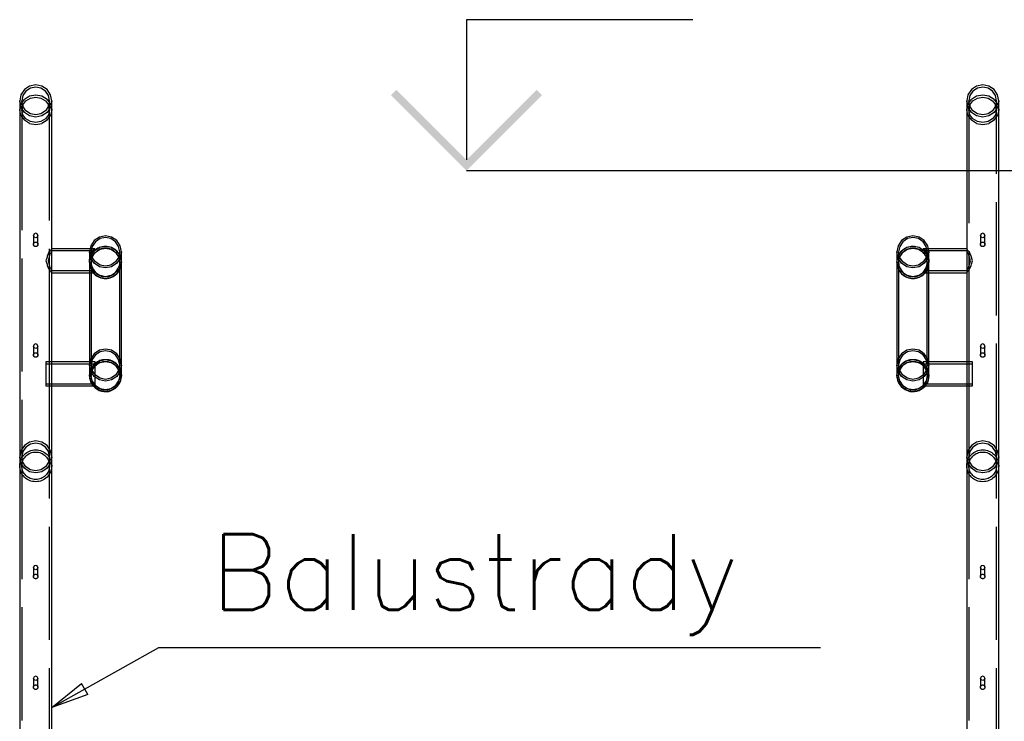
# Paper-space layout '450x700' of a CAD drawing. Header units: millimetres. Extents: x 0 to 420, y 0 to 695.
# Tile 36 of 86: x 17 to 43, y 420 to 439. Entities that reach past the tile are written whole.
import ezdxf

# ---------------------------------------------------------------- set-up
doc = ezdxf.new("R2010")
doc.units = ezdxf.units.MM
doc.linetypes.add('ACAD_ISO02W100', pattern=[15, 12, -3])
doc.layers.get('0').update_dxf_attribs({"linetype": 'CONTINUOUS'})
doc.layers.add('AS_INS_ON', color=7, linetype='CONTINUOUS')
doc.styles.add('Simplex.shx', font='simplex.shx', dxfattribs={"height": 2})

psp = doc.layouts.new('450x700')

# ---------------------------------------------------------------- hatches: boundary and pattern name
at = {"layer": 'AS_INS_ON'}
psp.add_hatch(color=7, dxfattribs=at).paths.add_polyline_path([(27.384, 437.126), (27.242, 436.985), (29.242, 434.985), (31.242, 436.985), (31.101, 437.126), (29.242, 435.268)])

# ---------------------------------------------------------------- linework, layer by layer
at = {"linetype": 'Continuous', "ltscale": 0.25}
for p, q in [((17.535, 437.132), (17.443, 436.994)), ((17.576, 437.091), (17.497, 436.972)), ((17.673, 437.224), (17.535, 437.132)), ((17.695, 437.17), (17.576, 437.091)), ((17.835, 437.257), (17.673, 437.224)), ((17.835, 437.198), (17.695, 437.17)), ((17.997, 437.224), (17.835, 437.257)), ((17.975, 437.17), (17.835, 437.198)), ((18.094, 437.091), (17.975, 437.17)), ((18.135, 437.132), (17.997, 437.224)), ((18.173, 436.972), (18.094, 437.091)), ((18.227, 436.994), (18.135, 437.132)), ((42.615, 437.132), (42.523, 436.994)), ((42.656, 437.091), (42.577, 436.972)), ((42.753, 437.224), (42.615, 437.132)), ((42.775, 437.17), (42.656, 437.091)), ((42.915, 437.257), (42.753, 437.224)), ((42.915, 437.198), (42.775, 437.17)), ((43.077, 437.224), (42.915, 437.257)), ((43.055, 437.17), (42.915, 437.198)), ((43.174, 437.091), (43.055, 437.17)), ((43.215, 437.132), (43.077, 437.224)), ((43.253, 436.972), (43.174, 437.091)), ((43.307, 436.994), (43.215, 437.132)), ((17.443, 436.994), (17.411, 436.831)), ((17.443, 436.668), (17.411, 436.831)), ((17.411, 436.831), (17.411, 436.596)), ((17.497, 436.972), (17.469, 436.831)), ((17.497, 436.691), (17.469, 436.831)), ((17.497, 436.725), (17.576, 436.835)), ((17.576, 436.835), (17.695, 436.908)), ((17.695, 436.908), (17.835, 436.934)), ((17.835, 436.934), (17.975, 436.908)), ((17.975, 436.908), (18.094, 436.835)), ((18.094, 436.835), (18.173, 436.725)), ((18.201, 436.831), (18.173, 436.972)), ((18.201, 436.831), (18.173, 436.691)), ((18.259, 436.831), (18.227, 436.994)), ((18.259, 436.831), (18.227, 436.668)), ((18.259, 436.596), (18.259, 436.831)), ((42.523, 436.994), (42.491, 436.831)), ((42.523, 436.668), (42.491, 436.831)), ((42.491, 436.831), (42.491, 436.596)), ((42.577, 436.972), (42.549, 436.831)), ((42.577, 436.691), (42.549, 436.831)), ((42.577, 436.725), (42.656, 436.835)), ((42.656, 436.835), (42.775, 436.908)), ((42.775, 436.908), (42.915, 436.934)), ((42.915, 436.934), (43.055, 436.908)), ((43.055, 436.908), (43.174, 436.835)), ((43.174, 436.835), (43.253, 436.725)), ((43.281, 436.831), (43.253, 436.972)), ((43.281, 436.831), (43.253, 436.691)), ((43.339, 436.831), (43.307, 436.994)), ((43.339, 436.831), (43.307, 436.668)), ((43.339, 436.596), (43.339, 436.831)), ((17.443, 436.446), (17.411, 436.596)), ((17.411, 436.596), (17.411, 427.401)), ((17.535, 436.53), (17.443, 436.668)), ((17.497, 436.725), (17.493, 436.709)), ((17.576, 436.572), (17.497, 436.691)), ((17.673, 436.438), (17.535, 436.53)), ((17.695, 436.492), (17.576, 436.572)), ((18.094, 436.572), (17.975, 436.492)), ((18.135, 436.53), (17.997, 436.438)), ((18.173, 436.691), (18.094, 436.572)), ((18.227, 436.668), (18.135, 436.53)), ((18.177, 436.709), (18.173, 436.725)), ((18.259, 436.596), (18.227, 436.446)), ((18.259, 432.915), (18.259, 436.596)), ((42.523, 436.446), (42.491, 436.596)), ((42.491, 436.596), (42.491, 432.915)), ((42.615, 436.53), (42.523, 436.668)), ((42.577, 436.725), (42.573, 436.709)), ((42.656, 436.572), (42.577, 436.691)), ((42.753, 436.438), (42.615, 436.53)), ((42.775, 436.492), (42.656, 436.572)), ((43.174, 436.572), (43.055, 436.492)), ((43.215, 436.53), (43.077, 436.438)), ((43.253, 436.691), (43.174, 436.572)), ((43.307, 436.668), (43.215, 436.53)), ((43.257, 436.709), (43.253, 436.725)), ((43.339, 436.596), (43.307, 436.446)), ((43.339, 427.401), (43.339, 436.596)), ((17.443, 436.446), (17.535, 436.319)), ((17.673, 436.234), (17.535, 436.319)), ((17.835, 436.406), (17.673, 436.438)), ((17.835, 436.464), (17.695, 436.492)), ((17.975, 436.492), (17.835, 436.464)), ((17.997, 436.438), (17.835, 436.406)), ((18.135, 436.319), (17.997, 436.234)), ((18.135, 436.319), (18.227, 436.446)), ((42.523, 436.446), (42.615, 436.319)), ((42.753, 436.234), (42.615, 436.319)), ((42.915, 436.406), (42.753, 436.438)), ((42.915, 436.464), (42.775, 436.492)), ((43.055, 436.492), (42.915, 436.464)), ((43.077, 436.438), (42.915, 436.406)), ((43.215, 436.319), (43.077, 436.234)), ((43.215, 436.319), (43.307, 436.446)), ((17.673, 436.234), (17.835, 436.204)), ((17.835, 436.204), (17.997, 436.234)), ((42.753, 436.234), (42.915, 436.204)), ((42.915, 436.204), (43.077, 436.234)), ((17.792, 433.31), (17.775, 433.267)), ((17.792, 433.225), (17.775, 433.267)), ((17.775, 433.267), (17.775, 433.032)), ((17.835, 433.327), (17.792, 433.31)), ((17.835, 433.207), (17.792, 433.225)), ((17.877, 433.31), (17.835, 433.327)), ((17.877, 433.225), (17.835, 433.207)), ((17.895, 433.267), (17.877, 433.31)), ((17.895, 433.267), (17.877, 433.225)), ((17.895, 433.032), (17.895, 433.267)), ((19.383, 433.134), (19.291, 432.996)), ((19.521, 433.226), (19.383, 433.134)), ((19.538, 433.183), (19.416, 433.101)), ((19.683, 433.258), (19.521, 433.226)), ((19.683, 433.212), (19.538, 433.183)), ((19.845, 433.226), (19.683, 433.258)), ((19.827, 433.183), (19.683, 433.212)), ((19.95, 433.101), (19.827, 433.183)), ((19.983, 433.134), (19.845, 433.226)), ((20.075, 432.996), (19.983, 433.134)), ((40.767, 433.134), (40.675, 432.996)), ((40.905, 433.226), (40.767, 433.134)), ((40.922, 433.183), (40.8, 433.101)), ((41.067, 433.258), (40.905, 433.226)), ((41.067, 433.212), (40.922, 433.183)), ((41.229, 433.226), (41.067, 433.258)), ((41.211, 433.183), (41.067, 433.212)), ((41.334, 433.101), (41.211, 433.183)), ((41.367, 433.134), (41.229, 433.226)), ((41.459, 432.996), (41.367, 433.134)), ((42.872, 433.31), (42.855, 433.267)), ((42.872, 433.225), (42.855, 433.267)), ((42.855, 433.267), (42.855, 433.032)), ((42.915, 433.327), (42.872, 433.31)), ((42.915, 433.207), (42.872, 433.225)), ((42.957, 433.31), (42.915, 433.327)), ((42.957, 433.225), (42.915, 433.207)), ((42.975, 433.267), (42.957, 433.31)), ((42.975, 433.267), (42.957, 433.225)), ((42.975, 433.032), (42.975, 433.267)), ((18.227, 432.864), (18.185, 432.822)), ((18.235, 432.891), (18.227, 432.864)), ((18.259, 432.916), (18.235, 432.891)), ((19.275, 432.916), (18.259, 432.916)), ((19.291, 432.996), (19.259, 432.833)), ((19.334, 432.978), (19.305, 432.833)), ((19.416, 433.101), (19.334, 432.978)), ((19.416, 432.821), (19.538, 432.903)), ((19.538, 432.903), (19.683, 432.931)), ((19.683, 432.931), (19.827, 432.903)), ((19.827, 432.903), (19.95, 432.821)), ((20.032, 432.978), (19.95, 433.101)), ((20.061, 432.833), (20.032, 432.978)), ((20.107, 432.833), (20.075, 432.996)), ((40.675, 432.996), (40.643, 432.833)), ((40.718, 432.978), (40.689, 432.833)), ((40.8, 433.101), (40.718, 432.978)), ((40.8, 432.821), (40.922, 432.903)), ((40.922, 432.903), (41.067, 432.931)), ((41.067, 432.931), (41.211, 432.903)), ((41.211, 432.903), (41.334, 432.821)), ((41.416, 432.978), (41.334, 433.101)), ((41.445, 432.833), (41.416, 432.978)), ((41.491, 432.833), (41.459, 432.996)), ((42.491, 432.916), (41.474, 432.916)), ((42.515, 432.891), (42.491, 432.916)), ((42.523, 432.864), (42.515, 432.891)), ((42.565, 432.822), (42.523, 432.864)), ((18.135, 432.689), (18.107, 432.598)), ((18.139, 432.719), (18.135, 432.689)), ((18.185, 432.822), (18.139, 432.719)), ((19.291, 432.67), (19.259, 432.833)), ((19.259, 432.833), (19.259, 432.623)), ((19.264, 432.598), (19.259, 432.623)), ((19.383, 432.532), (19.291, 432.67)), ((19.334, 432.688), (19.305, 432.833)), ((19.333, 432.693), (19.334, 432.698)), ((19.334, 432.698), (19.416, 432.821)), ((19.416, 432.565), (19.334, 432.688)), ((19.95, 432.821), (20.032, 432.698)), ((20.032, 432.688), (19.95, 432.565)), ((20.075, 432.67), (19.983, 432.532)), ((20.061, 432.833), (20.032, 432.688)), ((20.032, 432.698), (20.033, 432.693)), ((20.107, 432.833), (20.075, 432.67)), ((20.107, 432.553), (20.107, 432.833)), ((40.675, 432.67), (40.643, 432.833)), ((40.643, 432.833), (40.643, 432.553)), ((40.767, 432.532), (40.675, 432.67)), ((40.718, 432.688), (40.689, 432.833)), ((40.717, 432.693), (40.718, 432.698)), ((40.718, 432.698), (40.8, 432.821)), ((40.8, 432.565), (40.718, 432.688)), ((41.334, 432.821), (41.416, 432.698)), ((41.416, 432.688), (41.334, 432.565)), ((41.459, 432.67), (41.367, 432.532)), ((41.445, 432.833), (41.416, 432.688)), ((41.416, 432.698), (41.417, 432.693)), ((41.491, 432.833), (41.459, 432.67)), ((41.491, 432.623), (41.486, 432.598)), ((41.491, 432.623), (41.491, 432.833)), ((42.611, 432.719), (42.565, 432.822)), ((42.615, 432.689), (42.611, 432.719)), ((42.642, 432.598), (42.615, 432.689)), ((18.107, 432.598), (18.135, 432.506)), ((18.135, 432.506), (18.139, 432.476)), ((18.139, 432.476), (18.185, 432.373)), ((18.185, 432.373), (18.227, 432.331)), ((19.288, 432.476), (19.264, 432.598)), ((19.291, 432.458), (19.288, 432.476)), ((19.345, 432.373), (19.291, 432.458)), ((19.383, 432.307), (19.345, 432.373)), ((19.521, 432.44), (19.383, 432.532)), ((19.538, 432.483), (19.416, 432.565)), ((19.683, 432.408), (19.521, 432.44)), ((19.683, 432.454), (19.538, 432.483)), ((19.827, 432.483), (19.683, 432.454)), ((19.845, 432.44), (19.683, 432.408)), ((19.95, 432.565), (19.827, 432.483)), ((19.983, 432.532), (19.845, 432.44)), ((19.983, 432.254), (20.075, 432.391)), ((20.075, 432.391), (20.107, 432.553)), ((20.107, 432.439), (20.107, 432.553)), ((20.107, 432.114), (20.107, 432.439)), ((40.643, 432.553), (40.675, 432.391)), ((40.643, 432.553), (40.643, 432.439)), ((40.643, 432.439), (40.643, 432.114)), ((40.675, 432.391), (40.767, 432.254)), ((40.905, 432.44), (40.767, 432.532)), ((40.922, 432.483), (40.8, 432.565)), ((41.067, 432.408), (40.905, 432.44)), ((41.067, 432.454), (40.922, 432.483)), ((41.211, 432.483), (41.067, 432.454)), ((41.229, 432.44), (41.067, 432.408)), ((41.334, 432.565), (41.211, 432.483)), ((41.367, 432.532), (41.229, 432.44)), ((41.405, 432.373), (41.367, 432.307)), ((41.459, 432.458), (41.405, 432.373)), ((41.462, 432.476), (41.459, 432.458)), ((41.486, 432.598), (41.462, 432.476)), ((42.523, 432.331), (42.565, 432.373)), ((42.565, 432.373), (42.611, 432.476)), ((42.611, 432.476), (42.615, 432.506)), ((42.615, 432.506), (42.642, 432.598)), ((18.227, 432.331), (18.235, 432.304)), ((18.235, 432.304), (18.259, 432.28)), ((18.259, 432.28), (19.409, 432.28)), ((18.259, 429.916), (18.259, 432.28)), ((19.259, 432.28), (19.259, 432.114)), ((19.259, 432.114), (19.259, 431.627)), ((19.366, 432.28), (19.383, 432.254)), ((19.388, 432.304), (19.383, 432.307)), ((19.383, 432.254), (19.521, 432.162)), ((19.409, 432.28), (19.388, 432.304)), ((19.521, 432.162), (19.683, 432.129)), ((19.683, 432.129), (19.845, 432.162)), ((19.845, 432.162), (19.983, 432.254)), ((20.107, 431.627), (20.107, 432.114)), ((40.643, 432.114), (40.643, 431.627)), ((40.767, 432.254), (40.905, 432.162)), ((40.905, 432.162), (41.067, 432.129)), ((41.067, 432.129), (41.229, 432.162)), ((41.229, 432.162), (41.367, 432.254)), ((41.362, 432.304), (41.341, 432.28)), ((41.341, 432.28), (42.491, 432.28)), ((41.367, 432.307), (41.362, 432.304)), ((41.367, 432.254), (41.384, 432.28)), ((41.491, 432.114), (41.491, 432.28)), ((41.491, 431.627), (41.491, 432.114)), ((42.491, 432.28), (42.515, 432.304)), ((42.491, 432.28), (42.491, 429.916)), ((42.515, 432.304), (42.523, 432.331)), ((19.259, 431.627), (19.259, 431.053)), ((20.107, 431.053), (20.107, 431.627)), ((40.643, 431.627), (40.643, 431.053)), ((41.491, 431.053), (41.491, 431.627)), ((19.259, 431.053), (19.259, 430.479)), ((20.107, 430.479), (20.107, 431.053)), ((40.643, 431.053), (40.643, 430.479)), ((41.491, 430.479), (41.491, 431.053)), ((17.792, 430.376), (17.775, 430.334)), ((17.792, 430.291), (17.775, 430.334)), ((17.775, 430.334), (17.775, 430.099)), ((17.835, 430.394), (17.792, 430.376)), ((17.835, 430.274), (17.792, 430.291)), ((17.877, 430.376), (17.835, 430.394)), ((17.877, 430.291), (17.835, 430.274)), ((17.895, 430.334), (17.877, 430.376)), ((17.895, 430.334), (17.877, 430.291)), ((17.895, 430.099), (17.895, 430.334)), ((19.259, 430.479), (19.259, 429.993)), ((19.683, 430.258), (19.521, 430.226)), ((19.845, 430.226), (19.683, 430.258)), ((20.107, 429.993), (20.107, 430.479)), ((40.643, 430.479), (40.643, 429.993)), ((41.067, 430.258), (40.905, 430.226)), ((41.229, 430.226), (41.067, 430.258)), ((41.491, 429.993), (41.491, 430.479)), ((42.872, 430.376), (42.855, 430.334)), ((42.872, 430.291), (42.855, 430.334)), ((42.855, 430.334), (42.855, 430.099)), ((42.915, 430.394), (42.872, 430.376)), ((42.915, 430.274), (42.872, 430.291)), ((42.957, 430.376), (42.915, 430.394)), ((42.957, 430.291), (42.915, 430.274)), ((42.975, 430.334), (42.957, 430.376)), ((42.975, 430.334), (42.957, 430.291)), ((42.975, 430.099), (42.975, 430.334)), ((19.291, 429.996), (19.259, 429.833)), ((19.383, 430.134), (19.291, 429.996)), ((19.416, 430.101), (19.334, 429.978)), ((19.521, 430.226), (19.383, 430.134)), ((19.538, 430.183), (19.416, 430.101)), ((19.683, 430.212), (19.538, 430.183)), ((19.827, 430.183), (19.683, 430.212)), ((19.95, 430.101), (19.827, 430.183)), ((19.983, 430.134), (19.845, 430.226)), ((20.032, 429.978), (19.95, 430.101)), ((20.075, 429.996), (19.983, 430.134)), ((20.107, 429.833), (20.075, 429.996)), ((40.675, 429.996), (40.643, 429.833)), ((40.767, 430.134), (40.675, 429.996)), ((40.8, 430.101), (40.718, 429.978)), ((40.905, 430.226), (40.767, 430.134)), ((40.922, 430.183), (40.8, 430.101)), ((41.067, 430.212), (40.922, 430.183)), ((41.211, 430.183), (41.067, 430.212)), ((41.334, 430.101), (41.211, 430.183)), ((41.367, 430.134), (41.229, 430.226)), ((41.416, 429.978), (41.334, 430.101)), ((41.459, 429.996), (41.367, 430.134)), ((41.491, 429.833), (41.459, 429.996)), ((19.275, 429.916), (18.259, 429.916)), ((19.259, 429.993), (19.259, 429.916)), ((19.291, 429.67), (19.259, 429.833)), ((19.259, 429.833), (19.259, 429.553)), ((19.334, 429.978), (19.305, 429.833)), ((19.334, 429.688), (19.305, 429.833)), ((19.408, 429.822), (19.408, 429.891)), ((19.408, 429.719), (19.408, 429.822)), ((19.408, 429.81), (19.416, 429.821)), ((19.538, 429.903), (19.416, 429.821)), ((19.538, 429.903), (19.683, 429.931)), ((19.683, 429.931), (19.827, 429.903)), ((19.95, 429.821), (19.827, 429.903)), ((19.95, 429.821), (20.032, 429.698)), ((20.061, 429.833), (20.032, 429.978)), ((20.061, 429.833), (20.032, 429.688)), ((20.107, 429.833), (20.075, 429.67)), ((20.107, 429.833), (20.107, 429.993)), ((20.107, 429.553), (20.107, 429.833)), ((40.643, 429.993), (40.643, 429.833)), ((40.675, 429.67), (40.643, 429.833)), ((40.643, 429.833), (40.643, 429.553)), ((40.718, 429.978), (40.689, 429.833)), ((40.718, 429.688), (40.689, 429.833)), ((40.718, 429.698), (40.8, 429.821)), ((40.922, 429.903), (40.8, 429.821)), ((40.922, 429.903), (41.067, 429.931)), ((41.067, 429.931), (41.211, 429.903)), ((41.334, 429.821), (41.211, 429.903)), ((41.334, 429.821), (41.341, 429.811)), ((41.341, 429.891), (41.341, 429.822)), ((41.341, 429.822), (41.341, 429.719)), ((41.445, 429.833), (41.416, 429.978)), ((41.445, 429.833), (41.416, 429.688)), ((41.491, 429.833), (41.459, 429.67)), ((42.491, 429.916), (41.474, 429.916)), ((41.491, 429.916), (41.491, 429.993)), ((41.491, 429.553), (41.491, 429.833)), ((19.383, 429.532), (19.291, 429.67)), ((19.416, 429.565), (19.334, 429.688)), ((19.521, 429.44), (19.383, 429.532)), ((19.408, 429.598), (19.408, 429.719)), ((19.408, 429.576), (19.408, 429.598)), ((19.538, 429.483), (19.416, 429.565)), ((19.683, 429.454), (19.538, 429.483)), ((19.827, 429.483), (19.683, 429.454)), ((19.95, 429.565), (19.827, 429.483)), ((19.983, 429.532), (19.845, 429.44)), ((20.032, 429.688), (19.95, 429.565)), ((20.075, 429.67), (19.983, 429.532)), ((20.033, 429.693), (20.032, 429.698)), ((20.107, 429.553), (20.075, 429.391)), ((40.675, 429.391), (40.643, 429.553)), ((40.767, 429.532), (40.675, 429.67)), ((40.718, 429.698), (40.717, 429.693)), ((40.8, 429.565), (40.718, 429.688)), ((40.905, 429.44), (40.767, 429.532)), ((40.922, 429.483), (40.8, 429.565)), ((41.067, 429.454), (40.922, 429.483)), ((41.211, 429.483), (41.067, 429.454)), ((41.334, 429.565), (41.211, 429.483)), ((41.367, 429.532), (41.229, 429.44)), ((41.416, 429.688), (41.334, 429.565)), ((41.341, 429.719), (41.341, 429.598)), ((41.341, 429.598), (41.341, 429.574)), ((41.459, 429.67), (41.367, 429.532)), ((18.259, 429.28), (19.408, 429.28)), ((18.259, 427.401), (18.259, 429.28)), ((19.366, 429.28), (19.383, 429.254)), ((19.521, 429.162), (19.383, 429.254)), ((19.683, 429.408), (19.521, 429.44)), ((19.845, 429.44), (19.683, 429.408)), ((19.983, 429.254), (19.845, 429.162)), ((19.983, 429.254), (20.075, 429.391)), ((40.675, 429.391), (40.767, 429.254)), ((40.905, 429.162), (40.767, 429.254)), ((41.067, 429.408), (40.905, 429.44)), ((41.229, 429.44), (41.067, 429.408)), ((41.367, 429.254), (41.229, 429.162)), ((41.341, 429.28), (42.491, 429.28)), ((41.384, 429.28), (41.367, 429.254)), ((42.491, 429.28), (42.491, 427.401)), ((19.683, 429.129), (19.521, 429.162)), ((19.845, 429.162), (19.683, 429.129)), ((41.067, 429.129), (40.905, 429.162)), ((41.229, 429.162), (41.067, 429.129)), ((17.535, 427.701), (17.443, 427.563)), ((17.576, 427.66), (17.497, 427.541)), ((17.673, 427.794), (17.535, 427.701)), ((17.695, 427.74), (17.576, 427.66)), ((17.835, 427.826), (17.673, 427.794)), ((17.835, 427.768), (17.695, 427.74)), ((17.997, 427.794), (17.835, 427.826)), ((17.975, 427.74), (17.835, 427.768)), ((18.094, 427.66), (17.975, 427.74)), ((18.135, 427.701), (17.997, 427.794)), ((18.173, 427.541), (18.094, 427.66)), ((18.227, 427.563), (18.135, 427.701)), ((42.615, 427.701), (42.523, 427.563)), ((42.656, 427.66), (42.577, 427.541)), ((42.753, 427.794), (42.615, 427.701)), ((42.775, 427.74), (42.656, 427.66)), ((42.915, 427.826), (42.753, 427.794)), ((42.915, 427.768), (42.775, 427.74)), ((43.077, 427.794), (42.915, 427.826)), ((43.055, 427.74), (42.915, 427.768)), ((43.174, 427.66), (43.055, 427.74)), ((43.215, 427.701), (43.077, 427.794)), ((43.253, 427.541), (43.174, 427.66)), ((43.307, 427.563), (43.215, 427.701)), ((17.443, 427.563), (17.411, 427.401)), ((17.443, 427.238), (17.411, 427.401)), ((17.411, 427.401), (17.411, 427.165)), ((17.497, 427.541), (17.469, 427.401)), ((17.497, 427.26), (17.469, 427.401)), ((18.201, 427.401), (18.173, 427.541)), ((18.201, 427.401), (18.173, 427.26)), ((18.259, 427.401), (18.227, 427.563)), ((18.259, 427.401), (18.227, 427.238)), ((18.259, 427.165), (18.259, 427.401)), ((42.523, 427.563), (42.491, 427.401)), ((42.523, 427.238), (42.491, 427.401)), ((42.491, 427.401), (42.491, 427.165)), ((42.577, 427.541), (42.549, 427.401)), ((42.577, 427.26), (42.549, 427.401)), ((43.281, 427.401), (43.253, 427.541)), ((43.281, 427.401), (43.253, 427.26)), ((43.339, 427.401), (43.307, 427.563)), ((43.339, 427.401), (43.307, 427.238)), ((43.339, 427.165), (43.339, 427.401)), ((17.411, 427.165), (17.411, 418.601)), ((17.535, 427.1), (17.443, 427.238)), ((17.576, 427.141), (17.497, 427.26)), ((17.695, 427.061), (17.576, 427.141)), ((18.094, 427.141), (17.975, 427.061)), ((18.173, 427.26), (18.094, 427.141)), ((18.227, 427.238), (18.135, 427.1)), ((18.259, 418.601), (18.259, 427.165)), ((42.491, 427.165), (42.491, 418.601)), ((42.615, 427.1), (42.523, 427.238)), ((42.656, 427.141), (42.577, 427.26)), ((42.775, 427.061), (42.656, 427.141)), ((43.174, 427.141), (43.055, 427.061)), ((43.253, 427.26), (43.174, 427.141)), ((43.307, 427.238), (43.215, 427.1)), ((43.339, 418.601), (43.339, 427.165)), ((17.673, 427.008), (17.535, 427.1)), ((17.835, 426.975), (17.673, 427.008)), ((17.835, 427.033), (17.695, 427.061)), ((17.975, 427.061), (17.835, 427.033)), ((17.997, 427.008), (17.835, 426.975)), ((18.135, 427.1), (17.997, 427.008)), ((42.753, 427.008), (42.615, 427.1)), ((42.915, 426.975), (42.753, 427.008)), ((42.915, 427.033), (42.775, 427.061)), ((43.055, 427.061), (42.915, 427.033)), ((43.077, 427.008), (42.915, 426.975)), ((43.215, 427.1), (43.077, 427.008)), ((17.835, 424.527), (17.792, 424.51)), ((17.877, 424.51), (17.835, 424.527)), ((42.915, 424.527), (42.872, 424.51)), ((42.957, 424.51), (42.915, 424.527)), ((17.792, 424.51), (17.775, 424.467)), ((17.792, 424.425), (17.775, 424.467)), ((17.775, 424.467), (17.775, 424.232)), ((17.835, 424.407), (17.792, 424.425)), ((17.877, 424.425), (17.835, 424.407)), ((17.895, 424.467), (17.877, 424.51)), ((17.895, 424.467), (17.877, 424.425)), ((17.895, 424.232), (17.895, 424.467)), ((42.872, 424.51), (42.855, 424.467)), ((42.872, 424.425), (42.855, 424.467)), ((42.855, 424.467), (42.855, 424.232)), ((42.915, 424.407), (42.872, 424.425)), ((42.957, 424.425), (42.915, 424.407)), ((42.975, 424.467), (42.957, 424.51)), ((42.975, 424.467), (42.957, 424.425)), ((42.975, 424.232), (42.975, 424.467)), ((17.792, 421.576), (17.775, 421.534)), ((17.792, 421.491), (17.775, 421.534)), ((17.775, 421.534), (17.775, 421.299)), ((17.835, 421.594), (17.792, 421.576)), ((17.835, 421.474), (17.792, 421.491)), ((17.877, 421.576), (17.835, 421.594)), ((17.877, 421.491), (17.835, 421.474)), ((17.895, 421.534), (17.877, 421.576)), ((17.895, 421.534), (17.877, 421.491)), ((17.895, 421.299), (17.895, 421.534)), ((42.872, 421.576), (42.855, 421.534)), ((42.872, 421.491), (42.855, 421.534)), ((42.855, 421.534), (42.855, 421.299)), ((42.915, 421.594), (42.872, 421.576)), ((42.915, 421.474), (42.872, 421.491)), ((42.957, 421.576), (42.915, 421.594)), ((42.957, 421.491), (42.915, 421.474)), ((42.975, 421.534), (42.957, 421.576)), ((42.975, 421.534), (42.957, 421.491)), ((42.975, 421.299), (42.975, 421.534))]:
    psp.add_line(p, q, dxfattribs=at)
at = {"color": 84, "linetype": 'ACAD_ISO02W100', "ltscale": 0.25}
for p, q in [((17.443, 436.746), (17.535, 436.873)), ((17.469, 436.831), (17.469, 436.596)), ((17.673, 436.957), (17.535, 436.873)), ((17.835, 436.987), (17.673, 436.957)), ((17.997, 436.957), (17.835, 436.987)), ((18.135, 436.873), (17.997, 436.957)), ((18.135, 436.873), (18.227, 436.746)), ((18.201, 436.596), (18.201, 436.831)), ((42.523, 436.746), (42.615, 436.873)), ((42.549, 436.831), (42.549, 436.596)), ((42.753, 436.957), (42.615, 436.873)), ((42.915, 436.987), (42.753, 436.957)), ((43.077, 436.957), (42.915, 436.987)), ((43.215, 436.873), (43.077, 436.957)), ((43.215, 436.873), (43.307, 436.746)), ((43.281, 436.596), (43.281, 436.831)), ((17.411, 436.596), (17.443, 436.746)), ((17.493, 436.709), (17.469, 436.596)), ((17.497, 436.467), (17.469, 436.596)), ((17.469, 436.596), (17.469, 436.411)), ((18.201, 436.596), (18.173, 436.467)), ((18.201, 436.596), (18.177, 436.709)), ((18.201, 429.916), (18.201, 436.596)), ((18.227, 436.746), (18.259, 436.596)), ((42.491, 436.596), (42.523, 436.746)), ((42.573, 436.709), (42.549, 436.596)), ((42.577, 436.467), (42.549, 436.596)), ((42.549, 436.596), (42.549, 432.357)), ((43.281, 436.596), (43.253, 436.467)), ((43.281, 436.596), (43.257, 436.709)), ((43.281, 427.401), (43.281, 436.596)), ((43.307, 436.746), (43.339, 436.596)), ((17.469, 436.411), (17.469, 427.401)), ((17.576, 436.357), (17.497, 436.467)), ((17.695, 436.284), (17.576, 436.357)), ((17.835, 436.258), (17.695, 436.284)), ((17.975, 436.284), (17.835, 436.258)), ((18.094, 436.357), (17.975, 436.284)), ((18.173, 436.467), (18.094, 436.357)), ((42.656, 436.357), (42.577, 436.467)), ((42.775, 436.284), (42.656, 436.357)), ((42.915, 436.258), (42.775, 436.284)), ((43.055, 436.284), (42.915, 436.258)), ((43.174, 436.357), (43.055, 436.284)), ((43.253, 436.467), (43.174, 436.357)), ((18.259, 432.28), (18.259, 432.915)), ((19.408, 432.916), (19.275, 432.916)), ((19.32, 432.822), (19.372, 432.891)), ((19.344, 432.822), (19.383, 432.888)), ((19.372, 432.891), (19.383, 432.903)), ((19.521, 432.945), (19.383, 432.853)), ((19.383, 432.903), (19.408, 432.916)), ((19.383, 432.888), (19.387, 432.891)), ((19.387, 432.891), (19.408, 432.916)), ((19.683, 432.977), (19.521, 432.945)), ((19.845, 432.945), (19.683, 432.977)), ((19.983, 432.853), (19.845, 432.945)), ((40.905, 432.945), (40.767, 432.853)), ((41.067, 432.977), (40.905, 432.945)), ((41.229, 432.945), (41.067, 432.977)), ((41.367, 432.853), (41.229, 432.945)), ((41.341, 432.916), (41.363, 432.891)), ((41.341, 432.916), (41.367, 432.903)), ((41.474, 432.916), (41.341, 432.916)), ((41.363, 432.891), (41.367, 432.888)), ((41.367, 432.903), (41.378, 432.891)), ((41.367, 432.888), (41.405, 432.822)), ((41.378, 432.891), (41.429, 432.822)), ((42.491, 432.916), (42.491, 432.858)), ((18.212, 432.781), (18.161, 432.598)), ((18.227, 432.79), (18.212, 432.781)), ((18.259, 432.858), (18.227, 432.79)), ((19.356, 432.858), (18.259, 432.858)), ((19.259, 432.618), (19.291, 432.775)), ((19.259, 432.623), (19.278, 432.719)), ((19.259, 432.553), (19.291, 432.716)), ((19.259, 432.623), (19.259, 432.578)), ((19.263, 432.598), (19.259, 432.618)), ((19.263, 432.598), (19.291, 432.745)), ((19.264, 432.598), (19.288, 432.719)), ((19.278, 432.719), (19.291, 432.781)), ((19.288, 432.719), (19.291, 432.738)), ((19.291, 432.716), (19.383, 432.853)), ((19.291, 432.781), (19.32, 432.822)), ((19.291, 432.738), (19.344, 432.822)), ((19.291, 432.775), (19.295, 432.781)), ((19.291, 432.745), (19.315, 432.781)), ((19.295, 432.781), (19.356, 432.858)), ((19.305, 432.833), (19.305, 432.553)), ((19.305, 432.553), (19.333, 432.693)), ((19.315, 432.782), (19.356, 432.858)), ((19.315, 432.781), (19.315, 432.782)), ((19.983, 432.853), (20.075, 432.716)), ((20.033, 432.693), (20.061, 432.553)), ((20.061, 432.553), (20.061, 432.833)), ((20.075, 432.716), (20.107, 432.553)), ((40.643, 432.553), (40.675, 432.716)), ((40.675, 432.716), (40.767, 432.853)), ((40.689, 432.833), (40.689, 432.553)), ((40.689, 432.553), (40.717, 432.693)), ((41.367, 432.853), (41.459, 432.716)), ((41.394, 432.858), (41.435, 432.782)), ((41.394, 432.858), (41.455, 432.781)), ((42.491, 432.858), (41.394, 432.858)), ((41.405, 432.822), (41.459, 432.738)), ((41.417, 432.693), (41.445, 432.553)), ((41.429, 432.822), (41.459, 432.781)), ((41.435, 432.782), (41.435, 432.781)), ((41.435, 432.781), (41.459, 432.745)), ((41.445, 432.553), (41.445, 432.833)), ((41.455, 432.781), (41.459, 432.775)), ((41.459, 432.781), (41.471, 432.719)), ((41.459, 432.775), (41.491, 432.618)), ((41.459, 432.745), (41.487, 432.598)), ((41.459, 432.738), (41.462, 432.719)), ((41.459, 432.716), (41.491, 432.553)), ((41.462, 432.719), (41.486, 432.598)), ((41.471, 432.719), (41.491, 432.623)), ((41.491, 432.618), (41.487, 432.598)), ((41.491, 432.578), (41.491, 432.623)), ((42.523, 432.79), (42.491, 432.858)), ((42.491, 432.858), (42.491, 432.338)), ((42.538, 432.781), (42.523, 432.79)), ((42.588, 432.598), (42.538, 432.781)), ((18.161, 432.598), (18.212, 432.414)), ((18.212, 432.414), (18.227, 432.405)), ((18.227, 432.405), (18.259, 432.338)), ((19.259, 432.578), (19.263, 432.598)), ((19.259, 432.573), (19.264, 432.598)), ((19.291, 432.42), (19.259, 432.578)), ((19.259, 432.578), (19.259, 432.553)), ((19.278, 432.476), (19.259, 432.573)), ((19.259, 432.553), (19.291, 432.391)), ((19.259, 432.553), (19.259, 432.439)), ((19.259, 432.439), (19.259, 432.28)), ((19.291, 432.451), (19.263, 432.598)), ((19.264, 432.598), (19.264, 432.598)), ((19.291, 432.415), (19.278, 432.476)), ((19.315, 432.414), (19.291, 432.451)), ((19.296, 432.414), (19.291, 432.42)), ((19.321, 432.373), (19.291, 432.415)), ((19.291, 432.391), (19.366, 432.28)), ((19.356, 432.338), (19.296, 432.414)), ((19.334, 432.409), (19.305, 432.553)), ((19.305, 432.553), (19.305, 432.439)), ((19.305, 432.439), (19.305, 432.402)), ((19.305, 432.402), (19.305, 432.371)), ((19.305, 432.371), (19.305, 432.114)), ((19.356, 432.338), (19.315, 432.414)), ((19.372, 432.304), (19.321, 432.373)), ((19.334, 432.409), (19.416, 432.286)), ((19.95, 432.286), (20.032, 432.409)), ((20.061, 432.553), (20.032, 432.409)), ((20.061, 432.439), (20.061, 432.553)), ((20.061, 432.371), (20.061, 432.439)), ((20.061, 432.114), (20.061, 432.371)), ((40.718, 432.409), (40.689, 432.553)), ((40.689, 432.553), (40.689, 432.439)), ((40.689, 432.439), (40.689, 432.371)), ((40.689, 432.371), (40.689, 432.114)), ((40.718, 432.409), (40.8, 432.286)), ((41.334, 432.286), (41.416, 432.409)), ((41.429, 432.373), (41.378, 432.304)), ((41.384, 432.28), (41.459, 432.391)), ((41.454, 432.414), (41.394, 432.338)), ((41.435, 432.414), (41.394, 432.338)), ((41.445, 432.553), (41.416, 432.409)), ((41.459, 432.415), (41.429, 432.373)), ((41.459, 432.451), (41.435, 432.414)), ((41.445, 432.439), (41.445, 432.553)), ((41.445, 432.402), (41.445, 432.439)), ((41.445, 432.371), (41.445, 432.402)), ((41.445, 432.114), (41.445, 432.371)), ((41.459, 432.42), (41.454, 432.414)), ((41.487, 432.598), (41.459, 432.451)), ((41.491, 432.578), (41.459, 432.42)), ((41.459, 432.391), (41.491, 432.553)), ((41.471, 432.476), (41.459, 432.415)), ((41.491, 432.573), (41.471, 432.476)), ((41.486, 432.598), (41.491, 432.573)), ((41.486, 432.598), (41.486, 432.598)), ((41.487, 432.598), (41.491, 432.578)), ((41.491, 432.553), (41.491, 432.578)), ((41.491, 432.439), (41.491, 432.553)), ((41.491, 432.28), (41.491, 432.439)), ((42.491, 432.338), (42.523, 432.405)), ((42.523, 432.405), (42.538, 432.414)), ((42.538, 432.414), (42.588, 432.598)), ((42.549, 432.357), (42.549, 429.916)), ((18.259, 432.338), (19.356, 432.338)), ((19.305, 432.114), (19.305, 431.627)), ((19.383, 432.292), (19.372, 432.304)), ((19.409, 432.28), (19.383, 432.292)), ((19.416, 432.286), (19.538, 432.204)), ((19.683, 432.175), (19.538, 432.204)), ((19.827, 432.204), (19.683, 432.175)), ((19.827, 432.204), (19.95, 432.286)), ((20.061, 431.627), (20.061, 432.114)), ((40.689, 432.114), (40.689, 431.627)), ((40.8, 432.286), (40.922, 432.204)), ((41.067, 432.175), (40.922, 432.204)), ((41.211, 432.204), (41.067, 432.175)), ((41.211, 432.204), (41.334, 432.286)), ((41.367, 432.292), (41.341, 432.28)), ((41.378, 432.304), (41.367, 432.292)), ((41.394, 432.338), (42.491, 432.338)), ((41.445, 431.627), (41.445, 432.114)), ((42.491, 432.338), (42.491, 432.28)), ((19.305, 431.627), (19.305, 431.053)), ((20.061, 431.053), (20.061, 431.627)), ((40.689, 431.627), (40.689, 431.053)), ((41.445, 431.053), (41.445, 431.627)), ((19.305, 431.053), (19.305, 430.479)), ((20.061, 430.479), (20.061, 431.053)), ((40.689, 431.053), (40.689, 430.479)), ((41.445, 430.479), (41.445, 431.053)), ((19.305, 430.479), (19.305, 430.017)), ((20.061, 430.017), (20.061, 430.479)), ((40.689, 430.479), (40.689, 430.017)), ((41.445, 430.017), (41.445, 430.479)), ((19.305, 430.017), (19.305, 429.993)), ((20.061, 429.993), (20.061, 430.017)), ((40.689, 430.017), (40.689, 429.993)), ((41.445, 429.993), (41.445, 430.017)), ((18.259, 429.916), (18.107, 429.916)), ((18.107, 429.916), (18.107, 429.891)), ((18.107, 429.891), (18.107, 429.822)), ((19.408, 429.858), (18.107, 429.858)), ((18.107, 429.822), (18.107, 429.719)), ((18.201, 429.858), (18.201, 429.916)), ((18.201, 427.401), (18.201, 429.858)), ((18.259, 429.28), (18.259, 429.916)), ((19.259, 429.916), (19.259, 429.833)), ((19.408, 429.916), (19.275, 429.916)), ((19.291, 429.716), (19.383, 429.853)), ((19.305, 429.993), (19.305, 429.833)), ((19.305, 429.833), (19.305, 429.553)), ((19.334, 429.698), (19.408, 429.81)), ((19.383, 429.853), (19.521, 429.945)), ((19.408, 429.891), (19.408, 429.916)), ((19.521, 429.945), (19.683, 429.977)), ((19.683, 429.977), (19.845, 429.945)), ((19.983, 429.853), (19.845, 429.945)), ((19.983, 429.853), (20.075, 429.716)), ((20.061, 429.833), (20.061, 429.993)), ((20.061, 429.553), (20.061, 429.833)), ((40.675, 429.716), (40.767, 429.853)), ((40.689, 429.993), (40.689, 429.833)), ((40.689, 429.833), (40.689, 429.553)), ((40.905, 429.945), (40.767, 429.853)), ((40.905, 429.945), (41.067, 429.977)), ((41.067, 429.977), (41.229, 429.945)), ((41.229, 429.945), (41.367, 429.853)), ((41.474, 429.916), (41.341, 429.916)), ((41.341, 429.916), (41.341, 429.891)), ((42.642, 429.858), (41.341, 429.858)), ((41.341, 429.811), (41.416, 429.698)), ((41.367, 429.853), (41.459, 429.716)), ((41.445, 429.833), (41.445, 429.993)), ((41.445, 429.553), (41.445, 429.833)), ((41.491, 429.833), (41.491, 429.916)), ((42.642, 429.916), (42.491, 429.916)), ((42.491, 429.916), (42.491, 429.28)), ((42.549, 429.916), (42.549, 427.401)), ((42.642, 429.891), (42.642, 429.916)), ((42.642, 429.822), (42.642, 429.891)), ((42.642, 429.719), (42.642, 429.822)), ((18.107, 429.719), (18.107, 429.598)), ((18.107, 429.598), (18.107, 429.476)), ((18.107, 429.476), (18.107, 429.373)), ((19.259, 429.553), (19.291, 429.716)), ((19.291, 429.391), (19.259, 429.553)), ((19.334, 429.698), (19.305, 429.553)), ((19.334, 429.409), (19.305, 429.553)), ((19.408, 429.476), (19.408, 429.576)), ((19.408, 429.373), (19.408, 429.476)), ((20.061, 429.553), (20.032, 429.409)), ((20.061, 429.553), (20.033, 429.693)), ((20.075, 429.716), (20.107, 429.553)), ((40.643, 429.553), (40.675, 429.716)), ((40.717, 429.693), (40.689, 429.553)), ((40.718, 429.409), (40.689, 429.553)), ((41.341, 429.574), (41.341, 429.476)), ((41.341, 429.476), (41.341, 429.373)), ((41.445, 429.553), (41.416, 429.698)), ((41.445, 429.553), (41.416, 429.409)), ((41.459, 429.716), (41.491, 429.553)), ((41.491, 429.553), (41.459, 429.391)), ((42.642, 429.598), (42.642, 429.719)), ((42.642, 429.476), (42.642, 429.598)), ((42.642, 429.373), (42.642, 429.476)), ((18.107, 429.373), (18.107, 429.304)), ((18.107, 429.338), (19.408, 429.338)), ((18.107, 429.304), (18.107, 429.28)), ((18.107, 429.28), (18.259, 429.28)), ((19.291, 429.391), (19.366, 429.28)), ((19.334, 429.409), (19.416, 429.286)), ((19.408, 429.304), (19.408, 429.373)), ((19.408, 429.28), (19.408, 429.304)), ((19.538, 429.204), (19.416, 429.286)), ((19.95, 429.286), (19.827, 429.204)), ((19.95, 429.286), (20.032, 429.409)), ((40.718, 429.409), (40.8, 429.286)), ((40.922, 429.204), (40.8, 429.286)), ((41.334, 429.286), (41.211, 429.204)), ((41.334, 429.286), (41.416, 429.409)), ((41.341, 429.373), (41.341, 429.304)), ((41.341, 429.338), (42.642, 429.338)), ((41.341, 429.304), (41.341, 429.28)), ((41.459, 429.391), (41.384, 429.28)), ((42.491, 429.28), (42.642, 429.28)), ((42.642, 429.304), (42.642, 429.373)), ((42.642, 429.28), (42.642, 429.304)), ((19.683, 429.175), (19.538, 429.204)), ((19.827, 429.204), (19.683, 429.175)), ((41.067, 429.175), (40.922, 429.204)), ((41.211, 429.204), (41.067, 429.175)), ((17.469, 427.401), (17.469, 427.165)), ((18.201, 427.165), (18.201, 427.401)), ((42.549, 427.401), (42.549, 427.165)), ((43.281, 427.165), (43.281, 427.401)), ((17.469, 427.165), (17.469, 418.802)), ((18.201, 418.802), (18.201, 427.165)), ((42.549, 427.165), (42.549, 418.802)), ((43.281, 426.965), (43.281, 427.165)), ((43.281, 418.802), (43.281, 426.965))]:
    psp.add_line(p, q, dxfattribs=at)
at = {"color": 0, "linetype": 'ByBlock', "lineweight": -2}
for p, q in [((18.259, 420.761), (19.05, 421.395)), ((19.213, 421.104), (19.05, 421.395)), ((19.213, 421.104), (18.259, 420.761))]:
    psp.add_line(p, q, dxfattribs=at)
at = {"color": 7}
psp.add_lwpolyline([(18.259, 420.761), (21.097, 422.35), (38.621, 422.35)], dxfattribs=at)
at = {"color": 84, "linetype": 'ACAD_ISO02W100', "ltscale": 0.25, "extrusion": (7.59228e-14, 0.079716, 0.996818)}
for centre in [(-17.835, -431.654, 34.519), (-42.915, -431.654, 34.519)]:
    psp.add_circle(centre, 0.06, dxfattribs=at)
at = {"color": 84, "linetype": 'ACAD_ISO02W100', "ltscale": 0.25, "extrusion": (-4.88118e-18, 0.079716, 0.996818)}
for centre in [(-17.835, -428.73, 34.286), (-17.835, -419.958, 33.584)]:
    psp.add_circle(centre, 0.06, dxfattribs=at)
at = {"color": 84, "linetype": 'ACAD_ISO02W100', "ltscale": 0.25, "extrusion": (-7.55549e-14, 0.079716, 0.996818)}
psp.add_circle((-42.915, -428.73, 34.286), 0.06, dxfattribs=at)
at = {"color": 84, "linetype": 'ACAD_ISO02W100', "ltscale": 0.25, "extrusion": (1.06862e-14, 0.079716, 0.996818)}
psp.add_circle((-17.835, -425.806, 34.052), 0.424, dxfattribs=at)
at = {"color": 84, "linetype": 'ACAD_ISO02W100', "ltscale": 0.25, "extrusion": (1.23804e-14, 0.079716, 0.996818)}
psp.add_circle((-17.835, -425.806, 34.052), 0.366, dxfattribs=at)
at = {"color": 84, "linetype": 'ACAD_ISO02W100', "ltscale": 0.25, "extrusion": (-2.16007e-14, 0.079716, 0.996818)}
psp.add_circle((-42.915, -425.806, 34.052), 0.424, dxfattribs=at)
at = {"color": 84, "linetype": 'ACAD_ISO02W100', "ltscale": 0.25, "extrusion": (-2.5023e-14, 0.079716, 0.996818)}
psp.add_circle((-42.915, -425.806, 34.052), 0.366, dxfattribs=at)
at = {"color": 84, "linetype": 'ACAD_ISO02W100', "ltscale": 0.25, "extrusion": (1.51095e-13, 0.079716, 0.996818)}
psp.add_circle((-17.835, -422.882, 33.818), 0.06, dxfattribs=at)
at = {"color": 84, "linetype": 'ACAD_ISO02W100', "ltscale": 0.25, "extrusion": (7.55451e-14, 0.079716, 0.996818)}
for centre in [(-42.915, -422.882, 33.818), (-42.915, -419.958, 33.584)]:
    psp.add_circle(centre, 0.06, dxfattribs=at)
at = {"color": 84, "linetype": 'ACAD_ISO02W100', "ltscale": 0.25, "extrusion": (-1.39427e-13, 4.9053e-07, 1)}
psp.add_arc((19.683, 432.553, 0), 0.424, 157.5000407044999, 157.5000000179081, dxfattribs=at)
at = {"color": 84, "linetype": 'ACAD_ISO02W100', "ltscale": 0.25, "extrusion": (1.56395e-13, -4.9053e-07, -1)}
psp.add_arc((-19.683, 432.553, 0), 0.378, 0, 360, dxfattribs=at)
at = {"color": 84, "linetype": 'ACAD_ISO02W100', "ltscale": 0.25, "extrusion": (1.60878e-13, 4.9053e-07, 1)}
psp.add_arc((41.067, 432.553, 0), 0.424, 157.5000407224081, 157.5000000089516, dxfattribs=at)
at = {"color": 84, "linetype": 'ACAD_ISO02W100', "ltscale": 0.25, "extrusion": (-1.80455e-13, -4.9053e-07, -1)}
psp.add_arc((-41.067, 432.553, 0), 0.378, 0, 360, dxfattribs=at)
at = {"color": 84, "linetype": 'ACAD_ISO02W100', "ltscale": 0.25, "extrusion": (-2.57312e-22, 4.20222e-06, 1)}
psp.add_arc((19.683, 429.553, 0.002), 0.424, 0, 220.8203, dxfattribs=at)
at = {"color": 84, "linetype": 'ACAD_ISO02W100', "ltscale": 0.25, "extrusion": (3.3248e-13, 4.9053e-07, 1)}
psp.add_arc((41.067, 429.553, 0), 0.424, 319.178, 180, dxfattribs=at)
at = {"color": 84, "linetype": 'ACAD_ISO02W100', "ltscale": 0.25, "extrusion": (-2.40607e-14, -4.20222e-06, -1)}
psp.add_arc((-19.683, 429.553, -0.002), 0.378, 158.2652, 43.0439, dxfattribs=at)
at = {"linetype": 'Continuous', "ltscale": 0.25, "extrusion": (-2.40607e-14, -4.20222e-06, -1)}
psp.add_arc((-19.683, 429.553, -0.002), 0.378, 43.0439, 158.2652, dxfattribs=at)
at = {"color": 84, "linetype": 'ACAD_ISO02W100', "ltscale": 0.25, "extrusion": (-1.20304e-14, -4.20222e-06, -1)}
psp.add_arc((-41.067, 429.553, -0.002), 0.378, 136.7367, 21.7348, dxfattribs=at)
at = {"linetype": 'Continuous', "ltscale": 0.25, "extrusion": (-1.20304e-14, -4.20222e-06, -1)}
psp.add_arc((-41.067, 429.553, -0.002), 0.378, 21.7348, 136.7367, dxfattribs=at)
at = {"linetype": 'Continuous', "ltscale": 0.25, "extrusion": (-2.57312e-22, 4.20222e-06, 1)}
psp.add_arc((19.683, 429.553, 0.002), 0.424, 220.8203, 0, dxfattribs=at)
at = {"linetype": 'Continuous', "ltscale": 0.25, "extrusion": (3.3248e-13, 4.9053e-07, 1)}
psp.add_arc((41.067, 429.553, 0), 0.424, 180.0023, 319.178, dxfattribs=at)
at = {"layer": 'AS_INS_ON', "color": 7}
for p, q in [((35.242, 438.985, -1142.417), (29.242, 438.985, -1142.417)), ((29.242, 438.985, -1142.417), (29.242, 435.268, -1142.417)), ((29.242, 434.985), (44.57, 434.985))]:
    psp.add_line(p, q, dxfattribs=at)

# ---------------------------------------------------------------- texts
at = {"color": 7, "style": 'Simplex.shx'}
psp.add_text(' Balustrady', height=2, dxfattribs=at).set_placement((21.097, 423.35))

doc.saveas('drawing.dxf')
